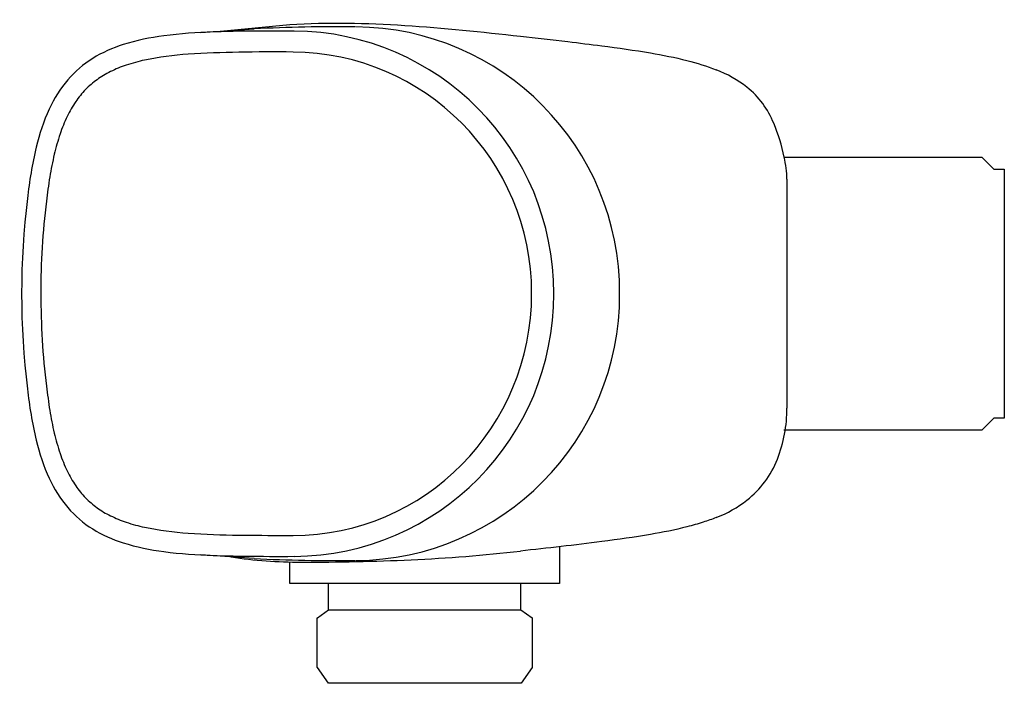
# Model space of a CAD drawing. Header units: millimetres. Extents: x -93.8 to 0, y -37.1 to 26.1.
import ezdxf

# ---------------------------------------------------------------- set-up
doc = ezdxf.new("R2010")
doc.units = ezdxf.units.MM
doc.header["$MEASUREMENT"] = 0
doc.layers.add('PLANNING', color=1, linetype='Continuous')

# ---------------------------------------------------------------- blocks, each defined once
blk = doc.blocks.new('84800000_r')
at = {"layer": 'PLANNING'}
for p, q in [((-74.643, 25), (-68.05, 25.623)), ((-76.559, 24.872), (-71.438, 25.215)), ((-21, 13), (-2.15, 13)), ((-2.144, 12.994), (-1, 11.85)), ((-1, 11.85), (0, 11.85)), ((0, 11.85), (0, -11.85)), ((-20.7, 10.892), (-20.7, -10.889)), ((-1, -11.85), (-2.143, -12.993)), ((0, -11.85), (-1, -11.85)), ((-2.15, -13), (-21, -13)), ((-68.474, -23.011), (-67.741, -23.011)), ((-42.347, -24.089), (-42.347, -27.605)), ((-71.438, -25.215), (-76.559, -24.872)), ((-68.047, -27.605), (-68.047, -25.545)), ((-42.347, -27.605), (-68.047, -27.605)), ((-64.347, -30.095), (-64.347, -27.595)), ((-46.047, -30.095), (-46.047, -27.595)), ((-65.426, -35.595), (-65.426, -30.851)), ((-65.42, -30.846), (-64.347, -30.095)), ((-64.338, -30.095), (-46.047, -30.095)), ((-46.047, -30.095), (-44.974, -30.846)), ((-44.967, -30.851), (-44.967, -35.595)), ((-64.371, -37.095), (-65.423, -35.6)), ((-44.97, -35.6), (-46.017, -37.095)), ((-46.017, -37.095), (-64.371, -37.095))]:
    blk.add_line(p, q, dxfattribs=at)
for centre, radius, start, end in [((-63.652, -129.17), 154.581, 89.31621, 92.88737), ((-61.927, 0.108), 25.293, 359.75593, 89.6081), ((-67.813, 0.106), 24.901, 359.75582, 89.60564), ((-75.914, -6.067), 28.922, 93.58653, 101.88476), ((-71.266, -80.222), 103.223, 90.91464, 93.58653), ((-69.469, -169.846), 192.865, 89.48642, 91.02333), ((-79.644, 9.924), 12.486, 108.55536, 116.03916), ((-78.667, 7.014), 15.555, 101.88476, 108.55536), ((-81.287, 13.295), 8.735, 116.06121, 125.87447), ((-31.468, 10.744), 11.306, 52.00934, 69.11624), ((-81.386, 13.447), 8.554, 125.93595, 135.58545), ((-81.534, 13.61), 8.334, 135.67173, 145.88649), ((-29.27, 13.558), 7.736, 36.01263, 52.00934), ((-78.988, 11.904), 11.399, 145.96567, 154.11035), ((-30.425, 12.718), 9.164, 22.48421, 36.01263), ((-76.708, 10.811), 13.927, 154.16024, 161.60941), ((-38.818, 9.244), 18.248, 11.87783, 22.48421), ((-67.948, 7.899), 23.159, 161.60941, 166.59367), ((-62.002, 6.482), 29.271, 166.59367, 170.89385), ((-37.109, 9.604), 16.501, 8.18034, 11.87783), ((-28.151, 10.891), 7.451, 0.00339, 8.18034), ((-28.441, 1.102), 63.26, 170.89385, 173.00179), ((-18.343, 0), 75.245, 173.09042, 186.90958), ((-20.421, 0.118), 71.341, 173.00179, 180.09402), ((-16.407, 0.124), 75.355, 180.09402, 186.80909), ((-67.813, -0.106), 24.901, 270.39436, 0.24418), ((-61.927, -0.108), 25.293, 270.3919, 0.24407), ((1.539, 3.137), 93.535, 187.33824, 188.76383), ((-65.934, -7.265), 25.265, 188.76383, 193.74626), ((-34.151, -10.888), 13.451, 338.78431, 359.99643), ((-64.415, -6.893), 26.83, 193.74626, 198.04818), ((-77.792, -11.252), 12.76, 198.04818, 206.17964), ((-30.138, -12.446), 9.146, 307.99066, 338.78431), ((-78.227, -11.466), 12.275, 206.17964, 213.74186), ((-81.972, -13.967), 7.772, 213.74186, 224.69768), ((-81.036, -13.042), 9.088, 224.69768, 233.77912), ((-31.468, -10.744), 11.306, 290.88376, 307.99066), ((-81.584, -13.789), 8.161, 233.77912, 244.28396), ((-79.196, -8.83), 13.665, 244.28396, 251.12084), ((-79.029, -8.343), 14.18, 251.12084, 258.43883), ((-75.585, 8.491), 31.363, 258.43883, 266.09014), ((-72.058, 60.104), 83.096, 266.09014, 269.40928), ((-68.433, 411.727), 434.738, 269.40928, 269.99449), ((-66.88, 21.019), 46.579, 261.6586, 269.90643), ((-63.652, 129.17), 154.581, 267.11263, 270.68379), ((-63.636, 131.927), 157.421, 272.59763, 276.4033), ((-66.592, 197.092), 222.653, 269.90643, 272.59763)]:
    blk.add_arc(centre, radius, start, end, dxfattribs=at)
for points, knots in [([(-68.05, 25.623), (-60.778, 26.087), (-51.92, 25.173), (-41.991, 24.052), (-37.859, 23.555), (-34.065, 23.023), (-30.412, 22.305), (-28.342, 21.674), (-27.437, 21.307)], [-28.186211, -28.186211, -28.186211, -28.186211, -6.010823, -1.469061, 1.789795, 6.473322, 10.022988, 12.951436, 12.951436, 12.951436, 12.951436]), ([(-67.642, 25.006), (-69.201, 25.006), (-71.768, 25.01), (-75.902, 24.928), (-79.8, 24.679), (-83.701, 23.921), (-86.881, 22.546), (-89.358, 20.432), (-91.16, 17.475), (-92.396, 13.609), (-92.842, 10.699), (-93.042, 9.052)], [56.124495, 56.124495, 56.124495, 56.124495, 60.80308, 63.823442, 68.529095, 72.512044, 75.70388, 78.839175, 82.151144, 85.986979, 90.964633, 90.964633, 90.964633, 90.964633]), ([(-67.741, -23.011), (-55.184, -23.012), (-45.002, -12.706), (-45.024, 12.767), (-55.232, 22.899), (-67.741, 23.011)], [127.943834, 127.943834, 127.943834, 127.943834, 164.261153, 164.261153, 200.624459, 200.624459, 200.624459, 200.624459]), ([(-93.042, -9.052), (-92.842, -10.699), (-92.396, -13.609), (-91.16, -17.475), (-89.358, -20.432), (-86.881, -22.546), (-83.701, -23.921), (-79.8, -24.679), (-75.902, -24.928), (-71.768, -25.01), (-69.201, -25.01), (-67.642, -25.006)], [109.113066, 109.113066, 109.113066, 109.113066, 114.090719, 117.926555, 121.238524, 124.373819, 127.565655, 131.548604, 136.254258, 139.27462, 143.953204, 143.953204, 143.953204, 143.953204]), ([(-27.437, -21.307), (-27.842, -21.471), (-28.761, -21.803), (-30.841, -22.388), (-34.065, -23.024), (-39.359, -23.762), (-43.495, -24.221), (-46.079, -24.511)], [75.6402, 75.6402, 75.6402, 75.6402, 76.9511, 78.568647, 82.118313, 86.80184, 94.602458, 94.602458, 94.602458, 94.602458])]:
    blk.add_open_spline(points, degree=3, knots=knots, dxfattribs=at)

msp = doc.modelspace()

# ---------------------------------------------------------------- block references
msp.add_blockref('84800000_r', (0, 0))

doc.saveas('drawing.dxf')
